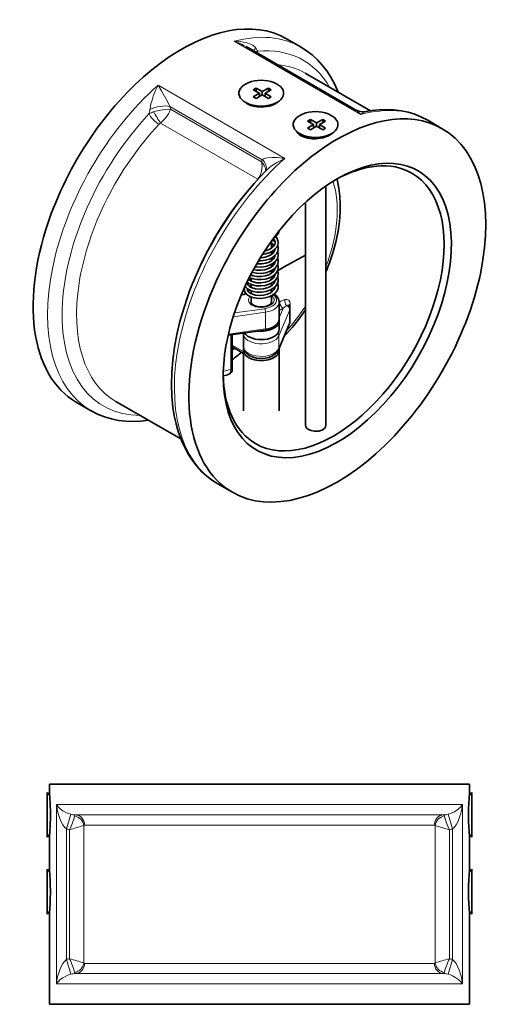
# Model space of a CAD drawing. Extents: x 240 to 919, y 110 to 745.
# Tile 2 of 2: x 732 to 919, y 360 to 745. Entities that reach past the tile are written whole.
import ezdxf

# ---------------------------------------------------------------- set-up
doc = ezdxf.new("R2010")
doc.units = 0

msp = doc.modelspace()

# ---------------------------------------------------------------- linework, layer by layer
at = {"color": 7, "lineweight": 13}
for p, q in [((815.5, 736.13), (865, 707.55)), ((835.26, 690.39), (785.77, 718.96)), ((826.45, 689.89), (790.38, 710.72)), ((826.23, 689.01), (790.59, 709.59)), ((824.75, 682.26), (786.77, 704.19)), ((746.12, 368), (746.12, 438)), ((786.07, 438), (904.64, 438)), ((904.64, 368), (904.64, 438)), ((787.99, 434), (897.38, 434)), ((749.99, 377.49), (749.99, 428.51)), ((751.22, 377.8), (751.22, 428.2)), ((756.78, 376.14), (756.78, 429.86)), ((789.91, 430), (893.69, 430)), ((893.98, 429.86), (893.98, 376.14)), ((899.55, 428.2), (899.55, 377.8)), ((900.78, 377.49), (900.78, 428.51)), ((789.91, 376), (893.69, 376)), ((787.99, 372), (897.38, 372)), ((786.07, 368), (904.64, 368))]:
    msp.add_line(p, q, dxfattribs=at)
at = {"color": 7, "lineweight": 35, "ltscale": 0.08165}
for p, q in [((841.63, 733.85), (835.98, 737.11)), ((896.79, 702), (891.13, 705.27)), ((833.09, 627.72), (833.09, 634.25)), ((759.64, 591.82), (753.98, 595.08)), ((814.79, 559.97), (809.13, 563.24))]:
    msp.add_line(p, q, dxfattribs=at)
at = {"color": 7, "lineweight": 35}
for p, q in [((820.14, 734.07), (862.91, 709.39)), ((851.3, 586.14), (851.3, 679.58)), ((843.3, 586.14), (843.3, 673.16)), ((743.38, 446), (786.07, 446)), ((786.07, 446), (907.38, 446)), ((743.38, 360), (786.07, 360)), ((786.07, 360), (907.38, 360))]:
    msp.add_line(p, q, dxfattribs=at)
at = {"color": 7, "lineweight": 35, "ltscale": 0.366557}
msp.add_line((868.69, 708.99), (843.29, 723.65), dxfattribs=at)
at = {"color": 7, "lineweight": 35, "ltscale": 0.01633}
for p, q in [((822.94, 717.21), (824.07, 717.86)), ((824.07, 717.86), (824.07, 716.56)), ((825.34, 715.82), (825.34, 714.52)), ((826.47, 716.48), (826.47, 715.17)), ((827.6, 715.82), (827.6, 714.52)), ((828.88, 717.86), (830.01, 717.21)), ((828.88, 717.86), (828.88, 716.56)), ((822.94, 714.43), (824.07, 713.78)), ((828.88, 713.78), (830.01, 714.43)), ((844.15, 704.96), (845.28, 705.62)), ((845.28, 705.62), (845.28, 704.31)), ((847.69, 704.23), (847.69, 702.92)), ((850.09, 705.62), (851.22, 704.96)), ((850.09, 705.62), (850.09, 704.31)), ((844.15, 702.19), (845.28, 701.53)), ((846.55, 703.57), (846.55, 702.27)), ((848.82, 703.57), (848.82, 702.27)), ((850.09, 701.53), (851.22, 702.19))]:
    msp.add_line(p, q, dxfattribs=at)
at = {"color": 7, "lineweight": 35, "ltscale": 0.034701}
for p, q in [((822.94, 717.21), (825.34, 715.82)), ((822.94, 714.43), (825.34, 715.82)), ((824.07, 717.86), (826.47, 716.48)), ((826.47, 716.48), (828.88, 717.86)), ((827.6, 715.82), (830.01, 717.21)), ((827.6, 715.82), (830.01, 714.43)), ((824.07, 713.78), (826.47, 715.17)), ((826.47, 715.17), (828.88, 713.78)), ((844.15, 704.96), (846.55, 703.57)), ((845.28, 705.62), (847.69, 704.23)), ((847.69, 704.23), (850.09, 705.62)), ((848.82, 703.57), (851.22, 704.96)), ((844.15, 702.19), (846.55, 703.57)), ((845.28, 701.53), (847.69, 702.92)), ((847.69, 702.92), (850.09, 701.53)), ((848.82, 703.57), (851.22, 702.19))]:
    msp.add_line(p, q, dxfattribs=at)
at = {"color": 7, "lineweight": 35, "ltscale": 0.033148}
msp.add_line((822.35, 710.94), (820.03, 712.23), dxfattribs=at)
at = {"color": 7, "lineweight": 35, "ltscale": 0.002041}
for p, q in [((825.34, 714.68), (825.48, 714.6)), ((848.68, 702.35), (848.82, 702.43))]:
    msp.add_line(p, q, dxfattribs=at)
at = {"color": 7, "lineweight": 35, "ltscale": 0.002042}
for p, q in [((827.46, 714.6), (827.6, 714.68)), ((846.55, 702.43), (846.7, 702.35))]:
    msp.add_line(p, q, dxfattribs=at)
at = {"color": 7, "lineweight": 35, "ltscale": 0.029537}
msp.add_line((830.08, 711.08), (832.15, 712.23), dxfattribs=at)
at = {"color": 7, "lineweight": 35, "ltscale": 0.043158}
msp.add_line((844.26, 698.3), (841.25, 699.98), dxfattribs=at)
at = {"color": 7, "lineweight": 35, "ltscale": 0.03071}
msp.add_line((851.22, 698.79), (853.36, 699.98), dxfattribs=at)
at = {"color": 7, "lineweight": 13, "ltscale": 0.000736}
msp.add_line((824.75, 682.26), (824.81, 682.25), dxfattribs=at)
at = {"color": 7, "lineweight": 35, "ltscale": 0.011299}
msp.add_line((833.14, 662.21), (832.79, 661.38), dxfattribs=at)
at = {"color": 7, "lineweight": 13, "ltscale": 0.000265}
msp.add_line((832.9, 661.9), (832.89, 661.88), dxfattribs=at)
at = {"color": 7, "lineweight": 35, "ltscale": 0.035471}
msp.add_line((830.09, 655.33), (830.09, 658.17), dxfattribs=at)
at = {"color": 7, "lineweight": 35, "ltscale": 0.013051}
msp.add_line((830.09, 652.88), (830.09, 653.93), dxfattribs=at)
at = {"color": 7, "lineweight": 35, "ltscale": 0.001205}
msp.add_line((830.63, 655.91), (830.71, 655.85), dxfattribs=at)
at = {"color": 7, "lineweight": 35, "ltscale": 0.01304}
for p, q in [((830.09, 650.43), (830.09, 651.48)), ((830.09, 640.64), (830.09, 641.68))]:
    msp.add_line(p, q, dxfattribs=at)
at = {"color": 7, "lineweight": 35, "ltscale": 0.000774}
msp.add_line((830.71, 651.85), (830.75, 651.81), dxfattribs=at)
at = {"color": 7, "lineweight": 35, "ltscale": 0.117748}
msp.add_line((835.08, 647.99), (843.3, 652.59), dxfattribs=at)
at = {"color": 7, "lineweight": 35, "ltscale": 0.013036}
msp.add_line((830.09, 647.99), (830.09, 649.03), dxfattribs=at)
at = {"color": 7, "lineweight": 35, "ltscale": 0.013054}
msp.add_line((830.09, 645.53), (830.09, 646.58), dxfattribs=at)
at = {"color": 7, "lineweight": 35, "ltscale": 0.037818}
msp.add_line((832.44, 646.51), (835.08, 647.99), dxfattribs=at)
at = {"color": 7, "lineweight": 35, "ltscale": 0.00331}
msp.add_line((822.09, 644.91), (822.09, 645.18), dxfattribs=at)
at = {"color": 7, "lineweight": 35, "ltscale": 0.014264}
msp.add_line((822.09, 642.46), (822.09, 643.6), dxfattribs=at)
at = {"color": 7, "lineweight": 35, "ltscale": 0.013048}
msp.add_line((830.09, 643.09), (830.09, 644.13), dxfattribs=at)
at = {"color": 7, "lineweight": 13, "ltscale": 0.00042}
msp.add_line((819.85, 640.39), (819.85, 640.36), dxfattribs=at)
at = {"color": 7, "lineweight": 13, "ltscale": 0.012372}
msp.add_line((821.26, 639.09), (821.26, 638.1), dxfattribs=at)
at = {"color": 7, "lineweight": 35, "ltscale": 0.014256}
msp.add_line((822.09, 640.01), (822.09, 641.15), dxfattribs=at)
at = {"color": 7, "lineweight": 35, "ltscale": 0.014259}
msp.add_line((822.09, 637.56), (822.09, 638.7), dxfattribs=at)
at = {"color": 7, "lineweight": 35, "ltscale": 0.013028}
msp.add_line((830.09, 638.19), (830.09, 639.23), dxfattribs=at)
at = {"color": 7, "lineweight": 35, "ltscale": 0.008713}
msp.add_line((819.46, 637.38), (820.13, 637.55), dxfattribs=at)
at = {"color": 7, "lineweight": 13, "ltscale": 0.007566}
msp.add_line((819.7, 637.22), (820.29, 637.37), dxfattribs=at)
at = {"color": 7, "lineweight": 13, "ltscale": 0.005516}
msp.add_line((819.85, 637.92), (819.85, 637.48), dxfattribs=at)
at = {"color": 7, "lineweight": 35, "ltscale": 0.007443}
msp.add_line((821.51, 637.9), (822.09, 638.05), dxfattribs=at)
at = {"color": 7, "lineweight": 13, "ltscale": 0.004397}
msp.add_line((821.75, 637.75), (822.09, 637.84), dxfattribs=at)
at = {"color": 7, "lineweight": 35, "ltscale": 0.024986}
msp.add_line((822.09, 634.26), (822.09, 636.26), dxfattribs=at)
at = {"color": 7, "lineweight": 35, "ltscale": 0.031575}
msp.add_line((830.09, 634.25), (830.09, 636.78), dxfattribs=at)
at = {"color": 7, "lineweight": 13, "ltscale": 0.149961}
msp.add_line((827.5, 631.7), (815.62, 630.04), dxfattribs=at)
at = {"color": 7, "lineweight": 13, "ltscale": 0.138944}
for p, q in [((832.89, 621.06), (837.19, 631.31)), ((832.89, 616.16), (837.19, 626.41))]:
    msp.add_line(p, q, dxfattribs=at)
at = {"color": 7, "lineweight": 13, "ltscale": 0.002652}
msp.add_line((833.27, 634.32), (833.09, 634.21), dxfattribs=at)
at = {"color": 7, "lineweight": 13, "ltscale": 0.051625}
msp.add_line((833.09, 628.06), (834.69, 631.87), dxfattribs=at)
at = {"color": 7, "lineweight": 13, "ltscale": 0.023065}
msp.add_line((834.69, 631.87), (833.09, 630.95), dxfattribs=at)
at = {"color": 7, "lineweight": 13, "ltscale": 0.061237}
for p, q in [((837.19, 626.41), (837.19, 631.31)), ((837.4, 633.44), (837.4, 628.54)), ((832.89, 616.16), (832.89, 621.06))]:
    msp.add_line(p, q, dxfattribs=at)
at = {"color": 7, "lineweight": 35, "ltscale": 0.061237}
msp.add_line((837.25, 626.68), (837.25, 631.58), dxfattribs=at)
at = {"color": 7, "lineweight": 13, "ltscale": 0.159016}
msp.add_line((827.74, 630.33), (815.14, 628.56), dxfattribs=at)
at = {"color": 7, "lineweight": 13, "ltscale": 0.08165}
msp.add_line((827.74, 623.79), (827.74, 630.33), dxfattribs=at)
at = {"color": 7, "lineweight": 35, "ltscale": 0.040823}
msp.add_line((833.09, 623.64), (833.09, 626.91), dxfattribs=at)
at = {"color": 7, "lineweight": 35, "ltscale": 0.182697}
msp.add_line((827.64, 623.37), (813.17, 621.34), dxfattribs=at)
at = {"color": 7, "lineweight": 13, "ltscale": 0.182668}
msp.add_line((827.74, 623.79), (813.27, 621.77), dxfattribs=at)
at = {"color": 7, "lineweight": 35, "ltscale": 0.138945}
msp.add_line((832.79, 615.65), (837.1, 625.9), dxfattribs=at)
at = {"color": 7, "lineweight": 13, "ltscale": 0.168774}
msp.add_line((814.19, 621.48), (814.19, 607.98), dxfattribs=at)
at = {"color": 7, "lineweight": 35, "ltscale": 0.159593}
msp.add_line((814.78, 621.57), (814.78, 608.8), dxfattribs=at)
at = {"color": 7, "lineweight": 35, "ltscale": 0.052037}
msp.add_line((814.78, 621.57), (814.78, 617.4), dxfattribs=at)
at = {"color": 7, "lineweight": 35, "ltscale": 0.002036}
msp.add_line((819.09, 622.01), (819.09, 622.17), dxfattribs=at)
at = {"color": 7, "lineweight": 35, "ltscale": 0.061238}
msp.add_line((819.09, 617.11), (819.09, 622.01), dxfattribs=at)
at = {"color": 7, "lineweight": 13, "ltscale": 0.062263}
msp.add_line((814.78, 617.4), (819.09, 614.91), dxfattribs=at)
at = {"color": 7, "lineweight": 35, "ltscale": 0.056285}
msp.add_line((815.19, 616.49), (819.09, 614.24), dxfattribs=at)
at = {"color": 7, "lineweight": 35, "ltscale": 0.295979}
for p, q in [((819.09, 615.48), (819.09, 591.8)), ((833.09, 615.48), (833.09, 591.8))]:
    msp.add_line(p, q, dxfattribs=at)
at = {"color": 7, "lineweight": 35, "ltscale": 0.010341}
msp.add_line((814.78, 608.8), (814.78, 607.97), dxfattribs=at)
at = {"color": 7, "lineweight": 35, "ltscale": 0.366529}
msp.add_line((794.69, 580.82), (769.29, 595.48), dxfattribs=at)
at = {"color": 7, "lineweight": 35, "ltscale": 0.204926}
for p, q in [((742.44, 442.73), (742.44, 426.34)), ((908.33, 425.27), (908.33, 441.66)), ((742.44, 412.73), (742.44, 396.34)), ((908.33, 395.27), (908.33, 411.66))]:
    msp.add_line(p, q, dxfattribs=at)
at = {"color": 7, "lineweight": 35, "ltscale": 0.017358}
for p, q in [((743.41, 441.74), (742.44, 442.73)), ((907.36, 441.74), (908.33, 442.73)), ((743.41, 426.26), (742.44, 425.27)), ((907.36, 426.26), (908.33, 425.27))]:
    msp.add_line(p, q, dxfattribs=at)
at = {"color": 7, "lineweight": 35, "ltscale": 0.05}
for p, q in [((743.38, 446), (743.38, 442)), ((907.38, 446), (907.38, 442))]:
    msp.add_line(p, q, dxfattribs=at)
at = {"color": 7, "lineweight": 35, "ltscale": 0.013361}
for p, q in [((908.33, 441.66), (908.33, 442.73)), ((742.44, 426.34), (742.44, 425.27)), ((908.33, 411.66), (908.33, 412.73)), ((742.44, 396.34), (742.44, 395.27))]:
    msp.add_line(p, q, dxfattribs=at)
at = {"color": 7, "lineweight": 13, "ltscale": 0.499321}
for p, q in [((746.12, 438), (786.07, 438)), ((746.12, 368), (786.07, 368))]:
    msp.add_line(p, q, dxfattribs=at)
at = {"color": 7, "lineweight": 13, "ltscale": 0.074492}
for p, q in [((751.74, 434.2), (749.99, 428.51)), ((899.02, 434.2), (900.78, 428.51)), ((751.74, 371.8), (749.99, 377.49)), ((899.02, 371.8), (900.78, 377.49))]:
    msp.add_line(p, q, dxfattribs=at)
at = {"color": 7, "lineweight": 13, "ltscale": 0.432561}
for p, q in [((753.38, 434), (787.99, 434)), ((753.38, 372), (787.99, 372))]:
    msp.add_line(p, q, dxfattribs=at)
at = {"color": 7, "lineweight": 13, "ltscale": 0.410378}
for p, q in [((757.08, 430), (789.91, 430)), ((757.08, 376), (789.91, 376))]:
    msp.add_line(p, q, dxfattribs=at)
at = {"color": 7, "lineweight": 35, "ltscale": 0.175}
for p, q in [((743.38, 426), (743.38, 412)), ((907.38, 426), (907.38, 412))]:
    msp.add_line(p, q, dxfattribs=at)
at = {"color": 7, "lineweight": 35, "ltscale": 0.017316}
for p, q in [((743.41, 411.74), (742.44, 412.73)), ((907.36, 411.74), (908.33, 412.73)), ((743.41, 396.26), (742.44, 395.27)), ((907.36, 396.26), (908.33, 395.27))]:
    msp.add_line(p, q, dxfattribs=at)
at = {"color": 7, "lineweight": 35, "ltscale": 0.45}
for p, q in [((743.38, 396), (743.38, 360)), ((907.38, 396), (907.38, 360))]:
    msp.add_line(p, q, dxfattribs=at)
at = {"color": 7, "lineweight": 13}
for points in [[(824.04, 733.37), (823.67, 733.84), (823.23, 734.23), (822.74, 734.57), (821.52, 735.17), (820.22, 735.61), (819.12, 735.85), (818, 736.02), (816.76, 736.12), (815.5, 736.13)], [(785.77, 718.96), (784.79, 716.89), (783.91, 714.65), (783.42, 713.18), (783, 711.65), (782.77, 710.58), (782.6, 709.45)], [(785.77, 718.96), (787.09, 716.77), (789.41, 712.62), (790.38, 710.72)], [(790.59, 709.59), (788.27, 709.46), (786.24, 709.16), (784.19, 708.65), (784.15, 708.64)], [(790.59, 709.59), (790.21, 708.56), (789.81, 707.8), (789.33, 707.04), (788.16, 705.56), (786.77, 704.19)], [(865, 707.55), (865.62, 708.05), (866.31, 708.47), (866.96, 708.7)], [(826.23, 689.01), (826.39, 687.66), (826.33, 686.23), (826.03, 684.81), (825.5, 683.46), (824.75, 682.26)], [(826.23, 689.01), (826.78, 688.32), (827.23, 687.6), (827.68, 686.53), (827.86, 685.46)], [(826.45, 689.89), (826.81, 690.14), (827.25, 690.32), (827.74, 690.46), (828.56, 690.61), (830.32, 690.74), (832.24, 690.7), (835.26, 690.39)], [(828.03, 685.63), (829.32, 686.79), (830.72, 687.83), (832.19, 688.78), (833.71, 689.63), (835.26, 690.39)], [(814.19, 607.98), (814.05, 607.11), (813.8, 606.45), (813.62, 606.21), (813.42, 606.08)], [(749.99, 428.51), (749.24, 429.25), (748.61, 430.1), (748.09, 431.02), (747.64, 431.98), (747.26, 432.95), (746.66, 434.95), (746.26, 436.99), (746.12, 438)], [(751.74, 434.2), (750.81, 434.5), (749.98, 434.85), (748.64, 435.6), (747.55, 436.4), (746.74, 437.19), (746.12, 438)], [(904.64, 438), (904.02, 437.19), (902.93, 436.17), (901.5, 435.22), (900, 434.51), (899.02, 434.2)], [(904.64, 438), (904.26, 435.63), (903.93, 434.29), (903.56, 433.12), (903.12, 431.97), (902.67, 431.01), (902.15, 430.1), (901.75, 429.52), (901.3, 428.98), (900.78, 428.51)], [(753.19, 433.57), (753.29, 433.9), (753.35, 433.98), (753.37, 434), (753.38, 434)], [(897.58, 433.57), (897.47, 433.9), (897.42, 433.98), (897.4, 434), (897.38, 434)], [(746.12, 368), (746.31, 369.36), (746.58, 370.7), (746.89, 371.89), (747.26, 373.05), (747.86, 374.51), (748.62, 375.9), (749.13, 376.62), (749.72, 377.27), (749.99, 377.49)], [(900.78, 377.49), (901.3, 377.02), (901.75, 376.48), (902.15, 375.9), (902.91, 374.51), (903.51, 373.04), (903.9, 371.8), (904.22, 370.55), (904.64, 368)], [(746.12, 368), (746.76, 368.83), (747.59, 369.63), (748.64, 370.4), (749.97, 371.15), (750.81, 371.5), (751.74, 371.8)], [(753.19, 372.43), (753.29, 372.1), (753.35, 372.02), (753.37, 372), (753.38, 372)], [(897.58, 372.43), (897.47, 372.1), (897.42, 372.02), (897.4, 372), (897.38, 372)], [(899.02, 371.8), (899.96, 371.5), (900.79, 371.15), (902.13, 370.4), (903.21, 369.6), (904.03, 368.81), (904.64, 368)]]:
    msp.add_lwpolyline(points, dxfattribs=at)
at = {"color": 7, "lineweight": 35}
for points in [[(856.08, 716.27), (854.78, 719.25), (853.27, 722.07), (851.67, 724.56), (849.93, 726.82), (848.04, 728.9), (845.99, 730.79), (843.8, 732.47), (841.63, 733.85)], [(831.75, 711.82), (830.96, 711.42), (830.11, 711.09), (829.15, 710.81), (828.14, 710.6), (826.16, 710.42), (824.56, 710.49), (823.02, 710.75), (821.59, 711.22), (820.68, 711.67)], [(891.13, 705.27), (888.64, 706.56), (886.02, 707.61), (883.4, 708.41), (880.69, 708.98), (877.9, 709.33), (875.06, 709.46), (872.16, 709.37), (869.27, 709.07), (866.96, 708.7)], [(839.74, 701.1), (840.08, 700.59), (840.51, 700.12), (841.05, 699.66), (841.66, 699.26)], [(842.98, 698.66), (844.45, 698.27), (846, 698.08), (847.59, 698.08), (849.18, 698.26), (850.2, 698.48), (851.19, 698.78), (852.11, 699.14), (852.96, 699.57)], [(834.78, 690.16), (834.76, 690.19), (834.75, 690.22), (834.76, 690.24), (834.77, 690.26), (834.8, 690.28), (834.88, 690.3), (835.26, 690.39)], [(852.56, 649.23), (854, 653.49), (855.17, 657.74), (856.06, 661.95), (856.61, 665.73), (856.9, 669.33), (856.96, 672.53), (856.8, 675.65), (856.42, 678.83), (855.88, 681.49), (855.67, 682.33)], [(830.78, 659.13), (831.25, 658.47), (831.48, 657.73), (831.49, 657.51)], [(832.79, 661.38), (832.3, 660.51), (831.5, 659.67), (830.83, 659.18)], [(831.73, 659.87), (832.27, 659.11), (832.61, 658.23), (832.69, 657.49)], [(832.69, 655.04), (832.55, 654.17), (832.13, 653.26), (831.45, 652.45), (830.44, 651.68), (829.24, 651.08), (827.73, 650.63), (825.94, 650.39), (825, 650.39)], [(831.48, 654.93), (831.3, 654.23), (830.84, 653.54), (830.09, 652.89), (829.07, 652.31), (827.64, 651.84), (826.03, 651.6), (825.72, 651.59)], [(832.69, 657.49), (832.53, 656.56), (832.13, 655.71), (831.44, 654.89), (830.45, 654.13), (829.19, 653.51), (827.73, 653.08), (826.53, 652.89)], [(831.49, 657.51), (831.34, 656.78), (830.9, 656.06), (830.19, 655.41), (829.11, 654.78), (827.7, 654.3), (827.4, 654.23)], [(830.09, 657.27), (830.82, 656.63), (831.08, 656.3)], [(832.69, 650.15), (832.53, 649.2), (832.14, 648.38), (831.48, 647.58), (830.56, 646.86), (829.29, 646.2), (827.81, 645.74), (826, 645.5), (824.24, 645.55), (822.76, 645.83), (822.48, 645.92)], [(831.48, 650.03), (831.29, 649.31), (830.79, 648.59), (830, 647.93), (828.95, 647.36), (827.53, 646.91), (825.89, 646.69), (824.24, 646.75), (823.06, 646.99)], [(832.69, 652.6), (832.55, 651.72), (832.18, 650.89), (831.53, 650.08), (830.56, 649.31), (829.32, 648.67), (827.81, 648.19), (826.04, 647.95), (824.26, 647.99), (823.66, 648.08)], [(831.48, 652.48), (831.31, 651.8), (830.89, 651.16), (830.16, 650.48), (829.15, 649.9), (827.82, 649.43), (826.28, 649.17), (824.6, 649.17), (824.3, 649.2)], [(832.69, 647.7), (832.56, 646.83), (832.16, 645.96), (831.5, 645.15), (830.56, 644.4), (829.26, 643.74), (827.75, 643.28), (826.13, 643.05), (824.36, 643.08), (822.89, 643.35), (821.67, 643.78), (821.43, 643.9)], [(831.48, 647.58), (831.28, 646.85), (830.8, 646.15), (830.05, 645.51), (829, 644.94), (827.61, 644.48), (825.95, 644.25), (824.3, 644.3), (822.95, 644.58), (821.98, 644.97)], [(832.69, 645.25), (832.54, 644.34), (832.11, 643.43), (831.42, 642.62), (830.54, 641.94), (829.17, 641.26), (827.64, 640.81), (825.86, 640.59), (824.1, 640.66), (822.61, 640.98), (821.38, 641.48), (820.52, 642.06)], [(831.44, 642.38), (831.12, 641.66), (830.54, 640.99), (829.65, 640.36), (828.44, 639.82), (826.95, 639.45), (825.3, 639.33), (823.83, 639.47), (822.58, 639.8), (821.66, 640.25), (821.08, 640.73), (820.76, 641.24), (820.69, 641.62)], [(831.49, 645.14), (831.3, 644.45), (830.88, 643.79), (830.11, 643.1), (829.02, 642.49), (827.59, 642.03), (825.96, 641.8), (824.3, 641.85), (822.94, 642.13), (821.92, 642.55), (821.22, 643.04), (821.08, 643.19)], [(832.14, 638.58), (831.48, 637.78), (830.47, 637), (829.14, 636.35), (827.63, 635.91), (825.86, 635.69), (824.18, 635.75), (822.64, 636.07), (821.48, 636.53), (820.55, 637.14), (819.91, 637.83), (819.57, 638.58), (819.49, 639.18)], [(832.6, 642.09), (832.22, 641.17), (831.59, 640.33), (830.65, 639.57), (829.43, 638.91), (827.93, 638.42), (826.19, 638.16), (824.39, 638.18), (822.88, 638.45), (821.68, 638.88), (820.74, 639.44), (820.04, 640.11), (819.79, 640.5)], [(831.13, 639.23), (830.54, 638.54), (829.64, 637.9), (828.47, 637.38), (827.02, 637.02), (825.35, 636.88), (823.87, 637.01), (822.65, 637.33), (821.71, 637.77), (821.12, 638.24), (820.77, 638.76), (820.69, 639.17)], [(809.13, 563.24), (807, 564.6), (804.83, 566.25), (802.81, 568.1), (800.94, 570.14), (799.22, 572.35), (797.67, 574.73), (796.19, 577.42), (794.91, 580.27), (793.65, 583.73), (792.8, 586.72), (792.11, 589.82), (791.59, 593.04), (791.14, 597.47), (790.98, 602.07), (791.1, 606.8), (791.5, 611.66), (792.17, 616.61), (793.12, 621.63), (794.33, 626.72), (795.79, 631.83), (797.51, 636.96), (797.98, 638.24)], [(833.09, 634.25), (832.95, 635.16), (832.61, 635.92), (832, 636.69), (831.08, 637.42)], [(823.06, 633.08), (822.45, 633.54), (822.15, 633.96), (822.09, 634.25)], [(830.09, 634.25), (829.96, 633.82), (829.54, 633.36), (828.82, 632.92), (827.7, 632.54), (826.39, 632.37), (824.9, 632.46), (823.7, 632.78), (823.06, 633.08)], [(833.09, 627.72), (832.96, 626.83), (832.53, 625.94), (831.87, 625.17), (830.95, 624.48), (829.66, 623.86), (828.08, 623.44), (827.64, 623.37)], [(832.79, 615.65), (832.24, 614.71), (831.43, 613.88), (830.42, 613.22), (829.1, 612.67), (827.68, 612.34), (825.99, 612.22), (824.3, 612.37), (822.89, 612.73), (821.59, 613.31), (820.61, 614.01), (819.92, 614.74), (819.39, 615.65), (819.12, 616.68), (819.09, 617.11)], [(759.64, 591.82), (762.18, 590.51), (764.86, 589.43), (767.57, 588.63), (770.34, 588.06), (773.19, 587.73), (776.1, 587.63), (779.07, 587.75), (782.08, 588.1)], [(843.3, 586.14), (843.46, 585.53), (843.89, 584.98), (844.48, 584.56)], [(844.48, 584.56), (845.51, 584.11), (846.69, 583.87), (847.91, 583.84), (848.62, 583.92), (849.3, 584.09), (849.86, 584.31), (850.36, 584.59), (850.87, 585.04), (851.19, 585.57), (851.3, 586.14)]]:
    msp.add_lwpolyline(points, dxfattribs=at)
at = {"color": 7, "lineweight": 13}
for centre, radius, start, end in [((807.68, 712.17), 25.21, 60.369, 71.9285), ((826.73, 727.94), 4.76, 115.5308, 124.887), ((814.18, 727.11), 11.69, 26.0315, 32.426), ((829.26, 730.87), 4.78, 163.4477, 171.9078), ((773.86, 710.35), 8.79, 342.7291, 354.1075), ((786.42, 701.35), 7.63, 107.3333, 123.1477), ((776.05, 707.4), 14.7, 8.5584, 13.0376), ((788.06, 701.92), 2.61, 119.5679, 136.4399), ((833.34, 687.74), 7.21, 162.6761, 169.8774), ((822.85, 683.14), 2.1, 320.8092, 335.05), ((839.05, 624.49), 11.4, 109.4479, 120.4277), ((846.46, 619.92), 16.77, 128.755, 134.562), ((753.36, 440.61), 6.61, 255.7927, 270.1688), ((897.4, 440.61), 6.61, 269.8312, 284.2073), ((753.34, 439.4), 11.39, 252.9186, 259.295), ((715.51, 558.36), 134.96, 285.3417, 287.8057), ((757.1, 429.59), 0.413, 93.0036, 139.3038), ((893.67, 429.59), 0.413, 40.741, 87.0192), ((935.25, 558.36), 134.97, 252.1943, 254.6583), ((897.43, 439.4), 11.39, 280.7048, 287.0814), ((753.34, 366.6), 11.39, 100.7048, 107.0814), ((715.51, 247.63), 134.98, 72.1943, 74.658), ((935.25, 247.64), 134.97, 105.3417, 107.8057), ((897.43, 366.6), 11.39, 72.9185, 79.2951), ((757.1, 376.41), 0.413, 220.741, 267.0192), ((893.67, 376.41), 0.413, 273.0033, 319.3035), ((753.36, 365.39), 6.61, 89.8312, 104.2073), ((897.4, 365.39), 6.61, 75.7927, 90.1688)]:
    msp.add_arc(centre, radius, start, end, dxfattribs=at)
at = {"color": 7, "lineweight": 35}
for centre, radius, start, end in [((823.69, 716.98), 6.1, 226.0074, 240.4404), ((828.91, 716.9), 5.81, 299.2002, 315.4697), ((865.86, 714.5), 5.91, 240.0079, 280.7026), ((849.88, 705.1), 6.33, 299.1522, 315.6728), ((845.61, 706.17), 7.96, 240.2691, 250.7448), ((826.49, 686.08), 1.51, 335.1373, 342.8426), ((827.32, 653.33), 6.03, 46.237, 59.7555), ((827.87, 651.94), 4.83, 55.1496, 62.6023), ((826.8, 647.64), 6.97, 55.8149, 61.7778), ((828.37, 651.99), 3.29, 34.5538, 44.7132), ((829.51, 655.07), 3.18, 359.5769, 22.8275), ((829.5, 652.62), 3.19, 359.6631, 22.8336), ((826.82, 645.22), 6.93, 55.8132, 61.8088), ((828.4, 649.56), 3.25, 34.4778, 43.6959), ((829.5, 650.17), 3.19, 359.7419, 22.811), ((826.8, 642.75), 6.96, 55.8233, 61.7964), ((826.81, 640.31), 6.95, 55.8238, 61.8064), ((828.38, 647.09), 3.29, 34.5606, 44.6893), ((828.36, 644.63), 3.31, 34.5295, 44.688), ((829.5, 647.72), 3.19, 359.7264, 22.8066), ((829.5, 645.27), 3.19, 7.3037, 22.773), ((775.65, 677.82), 82.05, 337.2311, 339.6071), ((823.84, 639.58), 4.02, 115.776, 126.0477), ((826.8, 637.85), 6.96, 55.809, 61.785), ((828.37, 642.19), 3.3, 34.5483, 44.7167), ((829.33, 642.87), 2.17, 346.9939, 355.1262), ((829.5, 642.82), 3.19, 359.651, 22.8131), ((829.57, 642.83), 3.12, 346.2726, 359.397), ((829.6, 645.28), 3.09, 359.3623, 7.4016), ((821.83, 639.13), 2.34, 147.6929, 178.7837), ((821.71, 641.6), 1.02, 163.7727, 179.2155), ((821.71, 639.15), 1.02, 163.5729, 179.1941), ((823.48, 637.68), 4.56, 120.6601, 127.0399), ((823.72, 637.35), 3.78, 115.651, 126.5458), ((828.37, 639.74), 3.3, 34.5664, 44.7054), ((829.3, 640.44), 2.19, 326.4671, 354.5289), ((829.5, 640.37), 3.19, 359.697, 22.8045), ((817.74, 644.13), 6.97, 274.7729, 284.2161), ((837.12, 633.03), 0.364, 205.1439, 218.6503), ((835.25, 631.58), 2, 0.0006, 37.615), ((835.25, 626.68), 2, 337.2383, 0.0007), ((812.77, 607.97), 2, 288.7373, 0.0877), ((802.22, 639.12), 34.89, 285.0156, 288.7158), ((661.56, 434.01), 82.21, 359.993, 5.5769), ((989.21, 434.01), 82.22, 174.4231, 180.0068), ((661.56, 433.99), 82.21, 354.4231, 0.0071), ((989.21, 433.99), 82.22, 179.9932, 185.5769), ((654, 403.99), 89.74, 0.0081, 5.1223), ((996.75, 403.99), 89.73, 174.8769, 179.9922), ((654, 404.01), 89.74, 354.8777, 359.9919), ((996.75, 404.01), 89.73, 180.0077, 185.1231)]:
    msp.add_arc(centre, radius, start, end, dxfattribs=at)
for centre, major_axis, ratio, start_param, end_param in [((794.98, 666.1), (41, 71.01), 0.57735, 0.000018, 1.856194), ((826.09, 715.86), (8.73, 0), 0.57735, 5.479201, 10.228997), ((826.09, 715.86), (8.73, 0), 0.57735, 3.945812, 5.479201), ((855.79, 630.99), (41, 71.01), 0.57735, 0.000018, 1.856194), ((847.3, 703.61), (8.73, 0), 0.57735, 5.479201, 10.228997), ((855.79, 630.99), (41, 71.01), 0.57735, 3.141611, 6.283204), ((847.3, 703.61), (8.73, 0), 0.57735, 3.945812, 5.479201), ((855.79, 630.99), (31.5, 54.56), 0.57735, 2.355993, 7.068816), ((854.37, 631.81), (30.5, 52.83), 0.57735, 0.000018, 0.768397), ((848.68, 635.09), (-40.58, -70.28), 0.583463, 4.287734, 4.994944), ((854.37, 631.81), (30.5, 52.83), 0.57735, 3.141611, 6.283204), ((855.79, 630.99), (31.5, 54.56), 0.57735, 0.78563, 1.856194), ((794.98, 666.1), (41, 71.01), 0.57735, 1.856194, 3.141611), ((825.78, 640.43), (6.91, -0.09), 0.667639, 5.890632, 6.28548), ((855.79, 630.99), (41, 71.01), 0.57735, 1.856194, 3.141611), ((855.79, 630.99), (31.5, 54.56), 0.57735, 1.856194, 2.355993), ((820.31, 651.57), (-25.62, -44.53), 0.589291, 1.184141, 1.451133), ((826.09, 626.91), (7, 0), 0.57735, 4.5074, 6.283185), ((826.09, 626.91), (7, 0), 0.57735, 6.283185, 6.377708), ((826.09, 623.64), (7, 0), 0.57735, 3.497698, 6.283185), ((816.19, 618.22), (1, 1.73), 0.57735, 2.356194, 3.141576), ((811.95, 656.3), (-26, -45.03), 0.57735, 0.862397, 0.886835), ((826.09, 615.48), (-7, 0), 0.57735, 6.103115, 6.283185), ((826.09, 615.48), (-7, 0), 0.57735, 6.283185, 9.424778), ((826.09, 615.48), (-7, 0), 0.57735, 3.141593, 3.305977), ((809.12, 657.93), (30.5, 52.83), 0.57735, 4.058518, 4.143563), ((854.37, 631.81), (30.5, 52.83), 0.57735, 2.373129, 3.141611)]:
    msp.add_ellipse(centre, major_axis=major_axis, ratio=ratio, start_param=start_param, end_param=end_param, dxfattribs=at)
at = {"color": 7, "lineweight": 13}
for centre, major_axis, ratio, start_param, end_param in [((800.63, 662.83), (41, 71.01), 0.57735, 0.000018, 0.526092), ((828.56, 732.76), (5.85, 1.35), 0.38216, 2.362061, 2.727857), ((803.46, 661.2), (39, 67.55), 0.57735, 5.961541, 6.673792), ((806.29, 659.57), (37, 64.09), 0.57735, 0.000041, 0.263103), ((800.63, 662.83), (41, 71.01), 0.57735, 1.044705, 3.141611), ((803.46, 661.2), (39, 67.55), 0.57735, 1.180189, 3.463197), ((785.08, 706.11), (2.91, -2.75), 0.310881, 3.794439, 5.365236), ((786.13, 708.27), (5.85, 1.35), 0.38216, 0.674841, 2.129213), ((785.71, 706.61), (2.03, -3.45), 0.102309, 4.023917, 5.426477), ((864.17, 701.66), (3.52, -8.06), 0.433662, 2.184747, 2.610455), ((850.13, 634.25), (41, 71.01), 0.57735, 0.000043, 0.526092), ((806.29, 659.57), (37, 64.09), 0.57735, 1.180189, 3.141634), ((850.13, 634.25), (41, 71.01), 0.57735, 1.044705, 3.141636), ((822.21, 687.44), (5.72, -1.8), 0.72154, 0.00001, 0.986087), ((821.85, 650.58), (24, 41.57), 0.57735, 4.977853, 5.814633), ((844.48, 637.52), (37, 64.09), 0.57735, 1.217799, 1.9256), ((826.09, 662.83), (7, 0), 0.57735, 5.672581, 6.045508), ((830.95, 662.15), (-1.84, 0.77), 0.793543, 3.141584, 3.463017), ((817.67, 639.86), (5, 0), 0.57735, 4.826532, 5.130579), ((819.7, 636.41), (0.249, -0.969), 0.331585, 2.483041, 3.141567), ((826.09, 635.07), (5, 0), 0.57735, 2.651847, 6.924519), ((826.09, 635.07), (6, 0), 0.57735, 4.950066, 6.95139), ((836.67, 634.42), (0.65, -1.89), 0.680946, 4.049749, 5.304382), ((834.72, 631.89), (1.9, 3.29), 0.57735, 5.497787, 6.86769), ((827.5, 630.89), (-0.139, 0.99), 0.192241, 4.083405, 5.654201), ((826.09, 634.25), (7, 0), 0.57735, 4.950066, 6.283158), ((834.69, 633.5), (1, -1.73), 0.57735, 3.92699, 5.497787), ((821.85, 650.58), (24, 41.57), 0.57735, 4.35294, 4.611315), ((835.69, 631.32), (0.95, 1.65), 0.57735, 6.049699, 6.86769), ((835.25, 631.58), (-1.84, 0.77), 0.793543, 3.463017, 4.661039), ((838.82, 632.62), (2, 0), 0.57735, 2.356194, 2.994225), ((835.25, 631.58), (2, 0), 0.57735, 6.045508, 6.283204), ((826.09, 627.72), (7, 0), 0.57735, 4.950066, 6.283158), ((838.82, 627.72), (2, 0), 0.57735, 2.356194, 2.471531), ((834.72, 626.99), (1.9, 3.29), 0.57735, 5.158377, 5.497787), ((827.5, 624.36), (-0.139, 0.99), 0.192241, 3.141615, 4.083405), ((835.25, 626.68), (1.84, -0.77), 0.793543, 6.283184, 6.60461), ((835.25, 626.68), (2, 0), 0.57735, 6.045508, 6.28325), ((826.09, 622.01), (7, 0), 0.57735, 3.141601, 6.045508), ((830.95, 621.33), (-1.84, 0.77), 0.793543, 3.463017, 4.083691), ((826.09, 617.11), (7, 0), 0.57735, 3.141601, 6.045508), ((830.95, 616.43), (1.84, -0.77), 0.793543, 6.283176, 6.60461), ((821.85, 650.58), (-24, -41.57), 0.57735, 0.468548, 0.557847), ((812.78, 608.8), (2, 0), 0.57735, 5.497787, 6.283185), ((722.33, 423.28), (29.6, 20.11), 0.509544, 5.553062, 5.77752), ((753.08, 429.86), (2.78, -2.87), 0.871257, 0.869515, 2.272077), ((753.38, 430), (0, 4), 0.923077, 4.712389, 6.283185), ((897.38, 430), (0, 4), 0.923077, 0, 1.570796), ((897.69, 429.86), (-2.78, -2.87), 0.871255, 4.011108, 5.41367), ((928.54, 423.25), (29.71, -20.14), 0.509221, 3.646039, 3.870107), ((722.23, 382.75), (29.71, -20.14), 0.509217, 0.504438, 0.728504), ((928.46, 382.73), (29.63, 20.12), 0.509379, 2.411902, 2.636265), ((753.08, 376.14), (-2.78, -2.87), 0.871255, 0.869515, 2.272078), ((753.38, 376), (0, 4), 0.923077, 3.141593, 4.712388), ((897.38, 376), (0, 4), 0.923077, 1.570796, 3.141593), ((897.69, 376.14), (2.78, -2.87), 0.871253, 4.011104, 5.413664)]:
    msp.add_ellipse(centre, major_axis=major_axis, ratio=ratio, start_param=start_param, end_param=end_param, dxfattribs=at)

doc.saveas('drawing.dxf')
